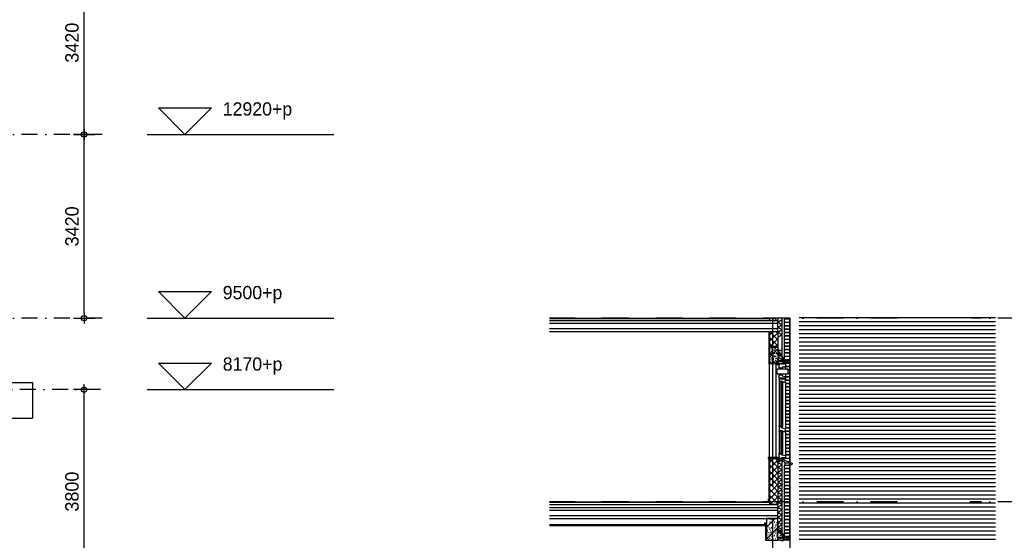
# Model space of a CAD drawing. Extents: x 0 to 140000, y 0 to 84100.
# Tile 32 of 48: x 78192 to 96534, y 10323 to 20018. Entities that reach past the tile are written whole.
import ezdxf
from ezdxf.enums import TextEntityAlignment as Align

# ---------------------------------------------------------------- set-up
doc = ezdxf.new("R2010")
doc.units = 0
doc.header["$LTSCALE"] = 100
doc.header["$MEASUREMENT"] = 0
doc.header["$PDMODE"] = 35
doc.header["$PDSIZE"] = 100
for name, pattern in [('B0201', [50, 31.25, -6.25, 6.25, -6.25]), ('B0701', [9.375, 6.25, -3.125]), ('B0702', [4.6875, 3.125, -1.5625]), ('DASHDOT', [1, 0.5, -0.25, 0, -0.25]), ('DASHDOTX2', [2, 1, -0.5, 0, -0.5])]:
    doc.linetypes.add(name, pattern=pattern)
doc.layers.get('0').update_dxf_attribs({"linetype": 'CONTINUOUS'})
doc.layers.get('DEFPOINTS').update_dxf_attribs({"linetype": 'CONTINUOUS'})
for name, color, linetype in [('AA$8A---_HULPLIJNEN', 1, 'CONTINUOUS'), ('AA21K---_ISOLATIE', 1, 'CONTINUOUS'), ('AI31----_BUITENKOZ', 7, 'CONTINUOUS'), ('AL$1A---_ARCEER', 7, 'CONTINUOUS'), ('AL$7A---_STRAMIEN', 1, 'B0201'), ('AL$8A---_HULPLIJNEN', 1, 'CONTINUOUS'), ('AL21----_BUITENWAND', 2, 'CONTINUOUS'), ('AL21K---_ISOLATIE', 1, 'CONTINUOUS'), ('AL23----_ARCEER', 3, 'CONTINUOUS'), ('AL23----_VLOEREN', 7, 'CONTINUOUS'), ('AL28----_KONSTRUKTIE', 3, 'CONTINUOUS'), ('AL28MH--_METAAL', 3, 'CONTINUOUS'), ('AL31----_BUITENKOZIJ', 7, 'CONTINUOUS'), ('AL41----_BUITENWANDA', 2, 'CONTINUOUS'), ('AL43----_VLOERAFW', 1, 'CONTINUOUS'), ('AL45----_PLAFONDAFW', 7, 'CONTINUOUS'), ('AL47----_DAKAFW', 1, 'CONTINUOUS'), ('AL48----_OVERIGEAFW', 7, 'CONTINUOUS'), ('AM$1A---_ALGEMEEN', 1, 'CONTINUOUS'), ('AT$1A---_TEKST', 2, 'CONTINUOUS'), ('DICHTING', 3, 'B0702'), ('GOLFPLAAT', 42, 'CONTINUOUS'), ('LIJM', 1, 'CONTINUOUS')]:
    doc.layers.add(name, color=color, linetype=linetype)
doc.styles.add('B-01', font='b-gbp')
doc.dimstyles.new('1732', dxfattribs={"dimscale": 100, "dimtxt": 2.5, "dimasz": 1, "dimexe": 0.18, "dimexo": 0.0625, "dimgap": 1, "dimtad": 1, "dimdec": 0, "dimzin": 0, "dimtxsty": 'B-01', "dimblk1": 'B-TOD', "dimblk2": 'B-TOD', "dimsah": 1, "dimcen": 1, "dimse1": 1, "dimse2": 1, "dimclrt": 2, "dimazin": 3, "dimtfac": 1, "dimtdec": 1, "dimtmove": 0, "dimatfit": 3, "dimtolj": 1, "dimtzin": 0})
pattern_1 = [(45, (20352.24, -866.26), (-56.56854, 56.56854), []), (135, (20352.24, -866.26), (-56.56854, -56.56854), [])]
pattern_2 = [(0, (20392.24, -756.26), (147.5, 107.5), [0, -60, 0, -80, 0, -140]), (10, (20494.74, -641.26), (82.72176, 207.51713), [0, -155, 0, -35, 0, -132.5]), (20, (20409.74, -666.26), (52.68504, 242.6531), [0, -107.5, 0, -72.5, 0, -157.5]), (30, (20507.24, -691.26), (5.93267, 199.7243), [0, -140, 0, -177.5, 0, -127.5]), (40, (20464.74, -716.26), (70.0209, 212.13987), [0, -102.5, 0, -82.5, 0, -142.5]), (50, (20569.74, -741.26), (-38.52095, 156.3366), [0, -30, 0, -197.5, 0, -117.5]), (60, (20522.24, -766.26), (-37.55926, 269.94546), [0, -37.5, 0, -117.5, 0, -135]), (70, (20462.24, -791.26), (-70.44244, 142.6985), [0, -70, 0, -80, 0, -182.5]), (80, (20479.74, -816.26), (-85.46918, 177.53878), [0, -90, 0, -107.5]), (90, (20587.24, -841.26), (-167.5, 115), [0, -137.5, 0, -77.5, 0, -182.5]), (100, (20377.24, -816.26), (-151.47352, 67.2181), [0, -70, 0, -145, 0, -165]), (110, (20402.24, -791.26), (-156.81115, 123.83563), [0, -120, 0, -95, 0, -132.5]), (120, (20427.24, -766.26), (-222.98394, 76.2195), [0, -165, 0, -52.5, 0, -190]), (130, (20452.24, -741.26), (-165.16337, -1.52075), [0, -95, 0, -35, 0, -195]), (140, (20477.24, -716.26), (-259.7095, -33.36875), [0, -27.5, 0, -145, 0, -120]), (150, (20502.24, -691.26), (-200.99837, -83.1394), [0, -70, 0, -82.5, 0, -160]), (160, (20527.24, -666.26), (-247.37747, -138.7602), [0, -147.5, 0, -60, 0, -102.5]), (170, (20552.24, -641.26), (-121.19774, -125.86643), [0, -95, 0, -55, 0, -192.5]), (45, (20352.24, -866.26), (-110.87434, 110.87434), [])]

# ---------------------------------------------------------------- blocks, each defined once
blk = doc.blocks.new('AS01PM01')
for p, q in [((-7, 7), (7, 7)), ((0, 0), (-7, 7)), ((0, 0), (7, 7)), ((-10, 0), (39.4, 0))]:
    blk.add_line(p, q)
at = {"color": 7, "style": 'B-01'}
blk.add_attdef('PEILM', text='', height=3.5, dxfattribs=at).set_placement((-10, 5), align=Align.RIGHT)
blk.add_attdef('OMSCHR', (10, 5), '', height=3.5, dxfattribs=at)
blk = doc.blocks.new('B-TOD')
for p, q in [((0, -2), (0, 2)), ((-1, 0), (1, 0))]:
    blk.add_line(p, q)
blk.add_circle((0, 0), 0.5)
blk = doc.blocks.new('*D18')
at = {"color": 0, "linetype": 'BYBLOCK'}
blk.add_line((79392, 17980), (79392, 21200), dxfattribs=at)
at = {"layer": 'DEFPOINTS', "color": 0, "linetype": 'BYBLOCK'}
for p in [(79392, 21300), (79563, 21300), (79563, 17880)]:
    blk.add_point(p, dxfattribs=at)
at = {"color": 0, "linetype": 'BYBLOCK', "xscale": 100, "yscale": 100, "zscale": 100}
for p, rotation in [((79392, 21300), 90), ((79392, 17880), 270)]:
    blk.add_blockref('B-TOD', p, dxfattribs=dict(at, rotation=rotation))
at = {"color": 2, "linetype": 'BYBLOCK', "insert": (79167, 19590), "char_height": 250, "attachment_point": 5, "rotation": 90, "style": 'B-01'}
blk.add_mtext('\\A1;3420', dxfattribs=at)
blk = doc.blocks.new('*D17')
at = {"color": 0, "linetype": 'BYBLOCK'}
blk.add_line((79392, 14560), (79392, 17780), dxfattribs=at)
at = {"layer": 'DEFPOINTS', "color": 0, "linetype": 'BYBLOCK'}
for p in [(79392, 17880), (79563, 17880), (79563, 14460)]:
    blk.add_point(p, dxfattribs=at)
at = {"color": 0, "linetype": 'BYBLOCK', "xscale": 100, "yscale": 100, "zscale": 100}
for p, rotation in [((79392, 17880), 90), ((79392, 14460), 270)]:
    blk.add_blockref('B-TOD', p, dxfattribs=dict(at, rotation=rotation))
at = {"color": 2, "linetype": 'BYBLOCK', "insert": (79167, 16170), "char_height": 250, "attachment_point": 5, "rotation": 90, "style": 'B-01'}
blk.add_mtext('\\A1;3420', dxfattribs=at)
blk = doc.blocks.new('*D16')
at = {"color": 0, "linetype": 'BYBLOCK'}
blk.add_line((79392, 9430), (79392, 13030), dxfattribs=at)
at = {"layer": 'DEFPOINTS', "color": 0, "linetype": 'BYBLOCK'}
for p in [(79392, 13130), (79563, 13130), (79563, 9330)]:
    blk.add_point(p, dxfattribs=at)
at = {"color": 0, "linetype": 'BYBLOCK', "xscale": 100, "yscale": 100, "zscale": 100}
for p, rotation in [((79392, 13130), 90), ((79392, 9330), 270)]:
    blk.add_blockref('B-TOD', p, dxfattribs=dict(at, rotation=rotation))
at = {"color": 2, "linetype": 'BYBLOCK', "insert": (79167, 11230), "char_height": 250, "attachment_point": 5, "rotation": 90, "style": 'B-01'}
blk.add_mtext('\\A1;3800', dxfattribs=at)
blk = doc.blocks.new('AH310055')
at = {"layer": 'AL41----_BUITENWANDA'}
for p, q in [((10, 39), (22, 6)), ((148, 97), (13, 45)), ((22, 6), (45, 15)), ((45, 15), (46, 31)), ((46, 31), (102, 52)), ((102, 52), (107, 38)), ((107, 38), (153, 55)), ((148, 70), (183, 83)), ((153, 55), (148, 70)), ((157, 117), (155, 122)), ((170, 131), (158, 127)), ((184, 108), (177, 127)), ((183, 83), (184, 108))]:
    blk.add_line(p, q, dxfattribs=at)
for centre, radius, start, end in [((14, 40), 5, 110.7376, 200.7376), ((143, 111), 15.3, 289.0161, 23.1818), ((160, 122), 5, 110.7376, 179.8315), ((172, 127), 5, 359.8315, 110.7376)]:
    blk.add_arc(centre, radius, start, end, dxfattribs=at)
blk = doc.blocks.new('AD28HGHC')
at = {"color": 0, "linetype": 'BYBLOCK'}
blk.add_lwpolyline([(-14, -14), (36, -14), (36, -12.5, 0.4142136), (32.5, -9), (-2, -9, -0.4142136), (-9, -2), (-9, 32.5, 0.4142136), (-12.5, 36), (-14, 36)], format="xyb", close=True, dxfattribs=at)
blk = doc.blocks.new('ARC890')
at = {"color": 0}
for q in [(-52, -45), (52, -45)]:
    blk.add_line((0, 45), q, dxfattribs=at)
blk = doc.blocks.new('281LGPH')
at = {"layer": 'AL28MH--_METAAL'}
blk.add_lwpolyline([(100, 0), (100, 4, 0.414214), (94, 10), (22, 10, -0.414214), (10, 22), (10, 94, 0.414214), (4, 100), (0, 100), (0, 0)], format="xyb", close=True, dxfattribs=at)

msp = doc.modelspace()

# ---------------------------------------------------------------- hatches: boundary and pattern name
at = {"layer": 'AA$8A---_HULPLIJNEN'}
h = msp.add_hatch(dxfattribs=at)
h.set_pattern_fill('PREFAB2', color=256, scale=200, style=0)
h.set_pattern_definition(pattern_1)
edge = h.paths.add_edge_path()
edge.add_line((92316, 14460.4), (92316, 14410.4))
edge.add_line((92316, 14410.4), (92166, 14410.4))
edge.add_line((92166, 14410.4), (92166, 14460.4))
h = msp.add_hatch(dxfattribs=at)
h.set_pattern_fill('PREFAB2', color=256, scale=200, style=0)
h.set_pattern_definition(pattern_1)
h.paths.add_polyline_path([(92316, 13930.1), (92166, 13930.1), (92166, 14210.4), (92316, 14210.4)])
h = msp.add_hatch(dxfattribs=at)
h.set_pattern_fill('PREFAB3', color=256, scale=250, style=0)
h.set_pattern_definition(pattern_2)
h.paths.add_polyline_path([(92316, 13617.1), (92166, 13617.1), (92166, 13917.1), (92316, 13917.1)])
h = msp.add_hatch(dxfattribs=at)
h.set_pattern_fill('PREFAB2', color=256, scale=200, style=0)
h.set_pattern_definition(pattern_1)
h.paths.add_polyline_path([(92316, 10990.4), (92166, 10990.4), (92166, 11843.8), (92316, 11843.8)])
h = msp.add_hatch(dxfattribs=at)
h.set_pattern_fill('PREFAB3', color=256, scale=250, style=0)
h.set_pattern_definition(pattern_2)
h.paths.add_polyline_path([(92102, 10323.4), (92316, 10323.4), (92316, 10730.4), (92102, 10730.4)])

# ---------------------------------------------------------------- linework, layer by layer
at = {"color": 1, "linetype": 'CONTINUOUS'}
for p, q in [((92396, 14427.2), (92316, 14381)), ((92396, 14334.8), (92316, 14381)), ((92396, 14334.8), (92316, 14287.5)), ((92396, 14240.1), (92316, 14287.5)), ((92396, 14240.1), (92316, 14193.9)), ((92396, 14147.7), (92316, 14193.9)), ((92396, 14147.7), (92316, 14100.4)), ((92380.1, 11811.8), (92316, 11774.8)), ((92396, 11725.2), (92316, 11772.5)), ((92396, 11725.2), (92316, 11679)), ((92396, 11632.8), (92316, 11680.1)), ((92396, 11632.8), (92316, 11586.6)), ((92396, 11540.4), (92316, 11587.7)), ((92396, 11540.4), (92316, 11494.2)), ((92396, 11448), (92316, 11495.4)), ((92396, 11448), (92316, 11401.8)), ((92396, 11355.7), (92316, 11403)), ((92396, 11355.7), (92316, 11309.5)), ((92396, 11263.3), (92316, 11310.6)), ((92396, 11263.3), (92316, 11217.1)), ((92396, 11078.5), (92316, 11032.3)), ((92396, 10984.3), (92316, 11031.6)), ((92396, 10984.3), (92316, 10938.1))]:
    msp.add_line(p, q, dxfattribs=at)
at = {"color": 1}
for p, q in [((92396, 13754.7), (92396, 14460.4)), ((92396, 10461), (92396, 11795.1))]:
    msp.add_line(p, q, dxfattribs=at)
at = {"color": 0, "elevation": 0}
msp.add_lwpolyline([(92400.7, 12442.4, 0.4142136), (92400.2, 12441.9, 0.4142136), (92400.7, 12441.4), (92401.2, 12441.4), (92401.2, 12434.4), (92390, 12434.4), (92390, 12437.4), (92391.5, 12437.4), (92391.5, 12438.4), (92374, 12438.4), (92374, 12436.4), (92385.5, 12436.4), (92385.5, 12434.9), (92386.5, 12434.9), (92386.5, 12436.4), (92388.5, 12436.4), (92388.5, 12430.9), (92386, 12430.9), (92386, 12429.9), (92390, 12429.9), (92390, 12432.9), (92401.2, 12432.9), (92402, 12429.9), (92403, 12429.9), (92403, 12455.2, 0.3394543), (92402.3, 12456.1), (92401.2, 12456.4), (92401.2, 12442.4)], format="xyb", close=True, dxfattribs=at)
at = {"color": 0}
msp.add_lwpolyline([(92400.7, 11937.8, 0.4142136), (92400.2, 11937.3, 0.4142136), (92400.7, 11936.8), (92401.2, 11936.8), (92401.2, 11929.8), (92390, 11929.8), (92390, 11932.8), (92391.5, 11932.8), (92391.5, 11933.8), (92374, 11933.8), (92374, 11931.8), (92385.5, 11931.8), (92385.5, 11930.3), (92386.5, 11930.3), (92386.5, 11931.8), (92388.5, 11931.8), (92388.5, 11926.3), (92386, 11926.3), (92386, 11925.3), (92390, 11925.3), (92390, 11928.3), (92401.2, 11928.3), (92402, 11925.3), (92403, 11925.3), (92403, 11950.5, 0.3394543), (92402.3, 11951.5), (92401.2, 11951.8), (92401.2, 11937.8)], format="xyb", close=True, dxfattribs=at)
at = {"layer": 'AI31----_BUITENKOZ', "linetype": 'CONTINUOUS'}
msp.add_lwpolyline([(92345, 13402.1), (92365, 13402.1), (92365, 13410.1), (92345, 13410.1)], close=True, dxfattribs=at)
for centre, radius, start, end in [((92338.5, 13410.3), 6.5, 357.79577, 62.20423), ((92352.5, 13413.1), 3.75, 126.8699, 233.1301), ((92357.6, 13413.1), 3.75, 306.8699, 53.1301)]:
    msp.add_arc(centre, radius, start, end, dxfattribs=at)
at = {"layer": 'AL$1A---_ARCEER', "color": 1}
for p, q in [((92406, 13713.4), (92414, 13713.4)), ((92406, 13706.4), (92414, 13706.4)), ((92406, 13699.4), (92414, 13699.4)), ((92406, 13692.4), (92414, 13692.4)), ((92406, 13685.4), (92414, 13685.4)), ((92406, 13678.4), (92414, 13678.4))]:
    msp.add_line(p, q, dxfattribs=at)
at = {"layer": 'AL$1A---_ARCEER'}
for p, q in [((92406, 10419.8), (92414, 10419.8)), ((92406, 10412.8), (92414, 10412.8)), ((92406, 10405.8), (92414, 10405.8)), ((92406, 10398.8), (92414, 10398.8)), ((92406, 10391.8), (92414, 10391.8)), ((92406, 10384.8), (92414, 10384.8))]:
    msp.add_line(p, q, dxfattribs=at)
at = {"layer": 'AL$7A---_STRAMIEN', "color": 1, "linetype": 'DASHDOTX2', "ltscale": 3}
for p, q in [((79726.4, 17880.4), (25202.9, 17880.4)), ((79726.4, 14460.4), (25202.9, 14460.4)), ((113515.3, 14460.4), (95919.9, 14460.4)), ((79694.4, 13130.4), (50140, 13130.4)), ((113515.3, 11040.4), (95892.8, 11040.4))]:
    msp.add_line(p, q, dxfattribs=at)
at = {"layer": 'AL$7A---_STRAMIEN', "color": 1, "linetype": 'DASHDOT', "ltscale": 10}
for p, q in [((94540.3, 14460.4), (88059.4, 14460.4)), ((94540.3, 11040.4), (88059.4, 11040.4))]:
    msp.add_line(p, q, dxfattribs=at)
at = {"layer": 'AL$7A---_STRAMIEN'}
msp.add_line((92216, 14460.4), (92216, 3316.2), dxfattribs=at)
at = {"layer": 'AL$8A---_HULPLIJNEN'}
for p, q in [((92156, 13607.1), (92156, 14210.4)), ((92156, 11035.4), (92156, 11847.8)), ((92092, 10317.1), (92092, 10605.4))]:
    msp.add_line(p, q, dxfattribs=at)
at = {"layer": 'AL$8A---_HULPLIJNEN', "color": 2}
msp.add_lwpolyline([(92164.4, 13642.9), (92164.4, 13617.1), (92156.3, 13609, 1), (92158, 13607.4), (92166, 13615.5), (92191.8, 13615.5)], format="xyb", dxfattribs=at)
at = {"layer": 'AL21----_BUITENWAND', "color": 1}
for p, q in [((92446, 14451.8), (92446, 14440.4)), ((92446, 14388.4), (92446, 14377.1)), ((92446, 14325.1), (92446, 14313.8)), ((92526, 14451.8), (92526, 14440.4)), ((92526, 14388.4), (92526, 14377.1)), ((92526, 14325.1), (92526, 14313.8)), ((92446, 14261.8), (92446, 14250.4)), ((92446, 14198.4), (92446, 14187.1)), ((92446, 14135.1), (92446, 14123.8)), ((92526, 14261.8), (92526, 14250.4)), ((92526, 14198.4), (92526, 14187.1)), ((92526, 14135.1), (92526, 14123.8)), ((92446, 14071.8), (92446, 14060.4)), ((92446, 14008.4), (92446, 13997.1)), ((92446, 13945.1), (92446, 13933.8)), ((92526, 14071.8), (92526, 14060.4)), ((92526, 14008.4), (92526, 13997.1)), ((92526, 13945.1), (92526, 13933.8)), ((92446, 13881.8), (92446, 13870.4)), ((92446, 13818.4), (92446, 13807.1)), ((92526, 13881.8), (92526, 13870.4)), ((92526, 13818.4), (92526, 13807.1)), ((92446, 13755.1), (92446, 13743.8)), ((92446, 13691.8), (92446, 13680.4)), ((92526, 13755.1), (92526, 13743.8)), ((92526, 13691.8), (92526, 13680.4)), ((92446, 11764.8), (92446, 11717.1)), ((92526, 11752.7), (92526, 11717.1)), ((92446, 11665.1), (92446, 11653.8)), ((92446, 11601.8), (92446, 11590.4)), ((92526, 11665.1), (92526, 11653.8)), ((92526, 11601.8), (92526, 11590.4)), ((92446, 11538.4), (92446, 11527.1)), ((92446, 11475.1), (92446, 11463.8)), ((92446, 11411.8), (92446, 11400.4)), ((92526, 11538.4), (92526, 11527.1)), ((92526, 11475.1), (92526, 11463.8)), ((92526, 11411.8), (92526, 11400.4)), ((92446, 11348.4), (92446, 11337.1)), ((92446, 11285.1), (92446, 11273.8)), ((92446, 11221.8), (92446, 11210.4)), ((92526, 11348.4), (92526, 11337.1)), ((92526, 11285.1), (92526, 11273.8)), ((92526, 11221.8), (92526, 11210.4)), ((92446, 11158.4), (92446, 11147.1)), ((92446, 11095.1), (92446, 11083.8)), ((92446, 11031.8), (92446, 11020.4)), ((92526, 11158.4), (92526, 11147.1)), ((92526, 11095.1), (92526, 11083.8)), ((92526, 11031.8), (92526, 11020.4)), ((92526, 11031.8), (92526, 11020.4)), ((92446, 10968.4), (92446, 10957.1)), ((92446, 10905.1), (92446, 10893.8)), ((92446, 10841.8), (92446, 10830.4)), ((92526, 10968.4), (92526, 10957.1)), ((92526, 10905.1), (92526, 10893.8)), ((92526, 10841.8), (92526, 10830.4)), ((92446, 10778.1), (92446, 10766.8)), ((92446, 10714.8), (92446, 10703.4)), ((92446, 10651.4), (92446, 10640.1)), ((92526, 10778.1), (92526, 10766.8)), ((92526, 10714.8), (92526, 10703.4)), ((92526, 10651.4), (92526, 10640.1)), ((92446, 10588.1), (92446, 10576.8)), ((92446, 10524.8), (92446, 10513.4)), ((92446, 10461.4), (92446, 10450.1)), ((92526, 10588.1), (92526, 10576.8)), ((92526, 10524.8), (92526, 10513.4)), ((92526, 10461.4), (92526, 10450.1)), ((92436, 10334.8), (92536, 10386.8)), ((92536, 10334.8), (92436, 10386.8)), ((92446, 10398.1), (92446, 10386.8)), ((92526, 10398.1), (92526, 10386.8)), ((92526, 10334.8), (92526, 10323.4))]:
    msp.add_line(p, q, dxfattribs=at)
at = {"layer": 'AL21----_BUITENWAND'}
for p, q in [((92536, 14460.4), (92536, 4860.4)), ((92316, 11847.8), (92166, 11847.8)), ((92316, 11843.8), (92166, 11843.8))]:
    msp.add_line(p, q, dxfattribs=at)
at = {"layer": 'AL21----_BUITENWAND', "color": 1, "linetype": 'CONTINUOUS'}
for p, q in [((92436, 13680.4), (92536, 13628.4)), ((92536, 13680.4), (92436, 13628.4))]:
    msp.add_line(p, q, dxfattribs=at)
at = {"layer": 'AL21----_BUITENWAND', "color": 42}
for p, q in [((92526, 13628.4), (92526, 13617.1)), ((92526, 13565.1), (92526, 13553.8)), ((92526, 13501.8), (92526, 13490.4)), ((92526, 13438.4), (92526, 13427.1)), ((92526, 13375.1), (92526, 13363.8)), ((92526, 13311.8), (92526, 13300.4)), ((92526, 13248.4), (92526, 13237.1)), ((92526, 13185.1), (92526, 13173.8)), ((92526, 13121.8), (92526, 13110.4)), ((92526, 13058.4), (92526, 13047.1)), ((92526, 12995.1), (92526, 12983.8)), ((92526, 12931.8), (92526, 12920.4)), ((92526, 12868.4), (92526, 12857.1)), ((92526, 12805.1), (92526, 12793.8)), ((92526, 12741.8), (92526, 12730.4)), ((92526, 12678.4), (92526, 12667.1)), ((92526, 12615.1), (92526, 12603.8)), ((92526, 12551.8), (92526, 12540.4)), ((92526, 12488.4), (92526, 12477.1)), ((92526, 12425.1), (92526, 12413.8)), ((92526, 12361.8), (92526, 12350.4)), ((92526, 12298.4), (92526, 12287.1)), ((92526, 12235.1), (92526, 12223.8)), ((92526, 12171.8), (92526, 12160.4)), ((92526, 12108.4), (92526, 12097.1)), ((92526, 12045.1), (92526, 12033.8)), ((92526, 11981.8), (92526, 11970.4)), ((92526, 11918.4), (92526, 11907.1)), ((92526, 11855.1), (92526, 11843.8)), ((92526, 11791.8), (92526, 11780.4))]:
    msp.add_line(p, q, dxfattribs=at)
at = {"layer": 'AL21----_BUITENWAND'}
for points in [[(92316, 14460.4), (92316, 14410.4), (92166, 14410.4), (92166, 14460.4)], [(92436, 14460.4), (92436, 14451.8), (92536, 14451.8), (92536, 14460.4)]]:
    msp.add_lwpolyline(points, dxfattribs=at)
for points in [[(92436, 14388.4), (92536, 14388.4), (92536, 14440.4), (92436, 14440.4)], [(92436, 14325.1), (92536, 14325.1), (92536, 14377.1), (92436, 14377.1)], [(92436, 14261.8), (92536, 14261.8), (92536, 14313.8), (92436, 14313.8)], [(92316, 13930.1), (92166, 13930.1), (92166, 14210.4), (92316, 14210.4)], [(92436, 14198.4), (92536, 14198.4), (92536, 14250.4), (92436, 14250.4)], [(92436, 14135.1), (92536, 14135.1), (92536, 14187.1), (92436, 14187.1)], [(92436, 14071.8), (92536, 14071.8), (92536, 14123.8), (92436, 14123.8)], [(92436, 14008.4), (92536, 14008.4), (92536, 14060.4), (92436, 14060.4)], [(92436, 13945.1), (92536, 13945.1), (92536, 13997.1), (92436, 13997.1)], [(92436, 13881.8), (92536, 13881.8), (92536, 13933.8), (92436, 13933.8)], [(92436, 13818.4), (92536, 13818.4), (92536, 13870.4), (92436, 13870.4)], [(92436, 13755.1), (92536, 13755.1), (92536, 13807.1), (92436, 13807.1)], [(92436, 13691.8), (92536, 13691.8), (92536, 13743.8), (92436, 13743.8)], [(92436, 13628.4), (92536, 13628.4), (92536, 13680.4), (92436, 13680.4)], [(92316, 10990.4), (92166, 10990.4), (92166, 11843.8), (92316, 11843.8)], [(92436, 11665.1), (92536, 11665.1), (92536, 11717.1), (92436, 11717.1)], [(92436, 11601.8), (92536, 11601.8), (92536, 11653.8), (92436, 11653.8)], [(92436, 11538.4), (92536, 11538.4), (92536, 11590.4), (92436, 11590.4)], [(92436, 11475.1), (92536, 11475.1), (92536, 11527.1), (92436, 11527.1)], [(92436, 11411.8), (92536, 11411.8), (92536, 11463.8), (92436, 11463.8)], [(92436, 11348.4), (92536, 11348.4), (92536, 11400.4), (92436, 11400.4)], [(92436, 11285.1), (92536, 11285.1), (92536, 11337.1), (92436, 11337.1)], [(92436, 11221.8), (92536, 11221.8), (92536, 11273.8), (92436, 11273.8)], [(92436, 11158.4), (92536, 11158.4), (92536, 11210.4), (92436, 11210.4)], [(92156, 11035.4), (92141, 11035.4), (92141, 11095.4), (92156, 11095.4)], [(92436, 11095.1), (92536, 11095.1), (92536, 11147.1), (92436, 11147.1)], [(92436, 11031.8), (92536, 11031.8), (92536, 11083.8), (92436, 11083.8)], [(92436, 10968.4), (92536, 10968.4), (92536, 11020.4), (92436, 11020.4)], [(92436, 10905.1), (92536, 10905.1), (92536, 10957.1), (92436, 10957.1)], [(92436, 10841.8), (92536, 10841.8), (92536, 10893.8), (92436, 10893.8)], [(92436, 10778.1), (92536, 10778.1), (92536, 10830.1), (92436, 10830.1)], [(92436, 10714.8), (92536, 10714.8), (92536, 10766.8), (92436, 10766.8)], [(92436, 10651.4), (92536, 10651.4), (92536, 10703.4), (92436, 10703.4)], [(92436, 10588.1), (92536, 10588.1), (92536, 10640.1), (92436, 10640.1)], [(92436, 10524.8), (92536, 10524.8), (92536, 10576.8), (92436, 10576.8)], [(92436, 10461.4), (92536, 10461.4), (92536, 10513.4), (92436, 10513.4)], [(92436, 10398.1), (92536, 10398.1), (92536, 10450.1), (92436, 10450.1)], [(92436, 10334.8), (92536, 10334.8), (92536, 10386.8), (92436, 10386.8)]]:
    msp.add_lwpolyline(points, close=True, dxfattribs=at)
at = {"layer": 'AL21----_BUITENWAND', "color": 42}
for points in [[(92456, 13565.1), (92536, 13565.1), (92536, 13617.1), (92456, 13617.1)], [(92503.5, 13501.8), (92536, 13501.8), (92536, 13553.8), (92456, 13553.8)], [(92456, 13375.1), (92536, 13375.1), (92536, 13427.1), (92503.5, 13427.1)], [(92503.5, 13438.4), (92536, 13438.4), (92536, 13490.4), (92503.5, 13490.4)], [(92456, 13311.8), (92536, 13311.8), (92536, 13363.8), (92456, 13363.8)], [(92536, 13320), (92536, 13363.8), (92456, 13363.8)], [(92456, 13248.4), (92536, 13248.4), (92536, 13300.4), (92456, 13300.4)], [(92456, 13185.1), (92536, 13185.1), (92536, 13237.1), (92456, 13237.1)], [(92536, 13193.4), (92536, 13237.1), (92456, 13237.1)], [(92456, 13121.8), (92536, 13121.8), (92536, 13173.8), (92456, 13173.8)], [(92456, 13058.4), (92536, 13058.4), (92536, 13110.4), (92456, 13110.4)], [(92536, 13066.7), (92536, 13110.4), (92456, 13110.4)], [(92456, 12995.1), (92536, 12995.1), (92536, 13047.1), (92456, 13047.1)], [(92456, 12931.8), (92536, 12931.8), (92536, 12983.8), (92456, 12983.8)], [(92456, 12868.4), (92536, 12868.4), (92536, 12920.4), (92456, 12920.4)], [(92456, 12805.1), (92536, 12805.1), (92536, 12857.1), (92456, 12857.1)], [(92456, 12741.8), (92536, 12741.8), (92536, 12793.8), (92456, 12793.8)], [(92456, 12678.4), (92536, 12678.4), (92536, 12730.4), (92456, 12730.4)], [(92456, 12615.1), (92536, 12615.1), (92536, 12667.1), (92456, 12667.1)], [(92456, 12551.8), (92536, 12551.8), (92536, 12603.8), (92456, 12603.8)], [(92456, 12488.4), (92536, 12488.4), (92536, 12540.4), (92456, 12540.4)], [(92456, 12425.1), (92536, 12425.1), (92536, 12477.1), (92456, 12477.1)], [(92456, 12361.8), (92536, 12361.8), (92536, 12413.8), (92456, 12413.8)], [(92456, 12298.4), (92536, 12298.4), (92536, 12350.4), (92456, 12350.4)], [(92456, 12235.1), (92536, 12235.1), (92536, 12287.1), (92456, 12287.1)], [(92456, 12171.8), (92536, 12171.8), (92536, 12223.8), (92456, 12223.8)], [(92456, 12108.4), (92536, 12108.4), (92536, 12160.4), (92456, 12160.4)], [(92456, 12045.1), (92536, 12045.1), (92536, 12097.1), (92456, 12097.1)], [(92456, 11981.8), (92536, 11981.8), (92536, 12033.8), (92456, 12033.8)], [(92456, 11918.4), (92536, 11918.4), (92536, 11970.4), (92456, 11970.4)], [(92456, 11855.1), (92536, 11855.1), (92536, 11907.1), (92456, 11907.1)], [(92496.7, 11791.8), (92536, 11791.8), (92536, 11843.8), (92456, 11843.8)]]:
    msp.add_lwpolyline(points, dxfattribs=at)
at = {"layer": 'AL21K---_ISOLATIE', "color": 2}
for p, q in [((92396, 13754.7), (92326, 13824.7)), ((92396, 13743.1), (92326, 13813.1))]:
    msp.add_line(p, q, dxfattribs=at)
at = {"layer": 'AL21K---_ISOLATIE'}
for p, q in [((92339.7, 13661.8), (92396, 13694.3)), ((92379, 13266.5), (92393, 13266.5)), ((92379, 12455), (92393, 12455)), ((92379, 12346.8), (92393, 12346.8)), ((92379, 11950.3), (92393, 11950.3)), ((92316, 11217.1), (92396, 11170.9)), ((92316, 10938.1), (92396, 10891.9)), ((92361.8, 10410.2), (92396, 10430))]:
    msp.add_line(p, q, dxfattribs=at)
at = {"layer": 'AL21K---_ISOLATIE', "color": 1, "linetype": 'CONTINUOUS'}
for p, q in [((92403, 13285.1), (92403, 12429.9)), ((92403, 12348.4), (92403, 11950.3))]:
    msp.add_line(p, q, dxfattribs=at)
at = {"layer": 'AL21K---_ISOLATIE', "color": 7}
for points in [[(92396, 13743.1), (92396, 13645.6)], [(92396, 10441.4), (92396, 10380.9)]]:
    msp.add_lwpolyline(points, dxfattribs=at)
at = {"layer": 'AL23----_ARCEER', "color": 1}
for p, q in [((92316, 14360.4), (88059.4, 14360.4)), ((92316, 14260.4), (88059.4, 14260.4)), ((92316, 10880.4), (88059.4, 10880.4)), ((92316, 10780.4), (88059.4, 10780.4))]:
    msp.add_line(p, q, dxfattribs=at)
at = {"layer": 'AL23----_VLOEREN'}
for p, q in [((88059.4, 14455.4), (92166, 14455.4)), ((92316, 14350.4), (92316, 14410.4)), ((88059.4, 11035.4), (92166, 11035.4)), ((88059.4, 10990.4), (92316, 10990.4)), ((92316, 10990.4), (92316, 10930.4))]:
    msp.add_line(p, q, dxfattribs=at)
for points in [[(88059.4, 14210.4), (92316, 14210.4), (92316, 14410.4), (88059.4, 14410.4)], [(88059.4, 10730.4), (92316, 10730.4), (92316, 10930.4), (88059.4, 10930.4)]]:
    msp.add_lwpolyline(points, dxfattribs=at)
at = {"layer": 'AL28----_KONSTRUKTIE'}
for p, q in [((92326, 13880.1), (92316, 13880.1)), ((92326, 13880.1), (92326, 13674.5)), ((92326, 10586.4), (92316, 10586.4))]:
    msp.add_line(p, q, dxfattribs=at)
at = {"layer": 'AL28----_KONSTRUKTIE', "color": 2}
for p, q in [((92414, 13717.1), (92326, 13805.1)), ((92316, 13674.5), (92414, 13674.5)), ((92414, 10423.4), (92326, 10511.4)), ((92316, 10380.9), (92414, 10380.9))]:
    msp.add_line(p, q, dxfattribs=at)
at = {"layer": 'AL28----_KONSTRUKTIE', "color": 1, "linetype": 'CONTINUOUS'}
for q in [(92156, 11868.1), (92156, 13066.7)]:
    msp.add_line((92156, 13607.1), q, dxfattribs=at)
at = {"layer": 'AL28----_KONSTRUKTIE'}
for points in [[(92316, 13617.1), (92166, 13617.1), (92166, 13917.1), (92316, 13917.1)], [(92102, 10323.4), (92316, 10323.4), (92316, 10730.4), (92102, 10730.4)]]:
    msp.add_lwpolyline(points, close=True, dxfattribs=at)
at = {"layer": 'AL31----_BUITENKOZIJ', "color": 1, "linetype": 'CONTINUOUS'}
for p, q in [((92278.3, 13594.8), (92278.3, 11867.8)), ((92278.3, 13594.8), (92278.3, 13066.7)), ((92456, 13549.1), (92456, 13519.1)), ((92456, 13416.1), (92456, 13373.1)), ((92342, 13285.1), (92342, 12450.4)), ((92370, 13285.1), (92370, 12453.4)), ((92398, 13279.1), (92375, 13279.1)), ((92456, 13271.1), (92456, 12404.2)), ((92342, 12351.4), (92342, 11945.8)), ((92370, 12348.4), (92370, 11948.8)), ((92398, 12442.4), (92375, 12442.4)), ((92398, 12359.4), (92375, 12359.4)), ((92456, 12351.4), (92456, 11899.5)), ((92398, 11937.7), (92375, 11937.7))]:
    msp.add_line(p, q, dxfattribs=at)
at = {"layer": 'AL31----_BUITENKOZIJ', "linetype": 'CONTINUOUS'}
for p, q in [((92345, 13402.1), (92342, 13399.1)), ((92345, 13402.1), (92394, 13402.1)), ((92394, 13402.1), (92394, 13386.1)), ((92345, 12436.4), (92342, 12433.4)), ((92345, 12436.4), (92385.5, 12436.4)), ((92385.5, 12436.4), (92385.5, 12420.4)), ((92385.5, 12420.4), (92453.1, 12407.6)), ((92453.1, 12407.6), (92456, 12404.2)), ((92345, 11931.8), (92342, 11928.8)), ((92342, 11869), (92342, 11928.8)), ((92345, 11931.8), (92385.5, 11931.8)), ((92385.5, 11931.8), (92385.5, 11915.8)), ((92385.5, 11931.8), (92385.5, 11915.8)), ((92349, 11869), (92342, 11869)), ((92349, 11843.8), (92349, 11869)), ((92383, 11843.8), (92349, 11843.8)), ((92438, 11857.8), (92383, 11857.8)), ((92383, 11857.8), (92383, 11843.8)), ((92385.5, 11915.8), (92453.1, 11903)), ((92446, 11843.8), (92438, 11857.8)), ((92453, 11843.8), (92446, 11843.8)), ((92456, 11846.8), (92453, 11843.8)), ((92453.1, 11903), (92456, 11899.5)), ((92456, 11899.5), (92456, 11846.8))]:
    msp.add_line(p, q, dxfattribs=at)
at = {"layer": 'AL31----_BUITENKOZIJ', "color": 1}
for p, q in [((92375, 12442.4), (92375, 13279.1)), ((92379, 12442.4), (92379, 13279.1)), ((92393, 12442.4), (92393, 13279.1)), ((92398, 12442.4), (92398, 13279.1)), ((92375, 11937.7), (92375, 12359.4)), ((92379, 11937.7), (92379, 12359.4)), ((92393, 11937.7), (92393, 12359.4)), ((92398, 11937.7), (92398, 12359.4))]:
    msp.add_line(p, q, dxfattribs=at)
at = {"layer": 'AL31----_BUITENKOZIJ'}
for p, q in [((92328, 11783.7), (92298.9, 11783.7)), ((92323.4, 11788.7), (92323.4, 11777.5)), ((92326, 11811.8), (92326, 11843.8)), ((92350.3, 11804.3), (92339.1, 11804.3)), ((92345.3, 11800.7), (92345.3, 11829.8))]:
    msp.add_line(p, q, dxfattribs=at)
at = {"layer": 'AL31----_BUITENKOZIJ', "linetype": 'CONTINUOUS'}
for points in [[(92342, 13607.1), (92342, 13591.8), (92281.3, 13591.8), (92278.3, 13594.8), (92278.3, 13607.1), (92310, 13607.1), (92310, 13607.1)], [(92303.5, 13519.1), (92503.5, 13519.1), (92503.5, 13416.1), (92303.5, 13416.1)], [(92393.5, 13522.1), (92393.5, 13521.1), (92394.5, 13521.1), (92394.5, 13520.1), (92392.5, 13520.1), (92392.5, 13522.1), (92381.5, 13522.1), (92381.5, 13520.1), (92379.5, 13520.1), (92379.5, 13521.1), (92380.5, 13521.1), (92380.5, 13522.1), (92379.5, 13522.1), (92379.5, 13524.1), (92397, 13524.1), (92397, 13544.1), (92399, 13544.1), (92399, 13520.1), (92397, 13520.1), (92397, 13522.1)], [(92393.5, 13413.1), (92393.5, 13414.1), (92394.5, 13414.1), (92394.5, 13415.1), (92392.5, 13415.1), (92392.5, 13413.1), (92381.5, 13413.1), (92381.5, 13415.1), (92379.5, 13415.1), (92379.5, 13414.1), (92380.5, 13414.1), (92380.5, 13413.1), (92379.5, 13413.1), (92379.5, 13411.1), (92397, 13411.1), (92397, 13391.1), (92399, 13391.1), (92399, 13415.1), (92397, 13415.1), (92397, 13413.1)], [(92397, 13542.6), (92394, 13542.6), (92394, 13532.6), (92397, 13532.6)], [(92397, 13401.1), (92394, 13401.1), (92394, 13391.1), (92397, 13391.1)], [(92370, 11931.8), (92345, 11931.8), (92342, 11934.8), (92342, 11945.8), (92345, 11948.8), (92370, 11948.8)]]:
    msp.add_lwpolyline(points, close=True, dxfattribs=at)
at = {"layer": 'AL31----_BUITENKOZIJ'}
for points in [[(92323.4, 13662.5), (92414, 13641.4), (92414, 13608.1), (92372, 13608.1), (92372, 13617.1), (92323.4, 13617.1)], [(92435, 13617.1), (92453, 13617.1), (92456, 13614.1), (92456, 13549.1), (92453, 13546.1), (92448, 13546.1), (92446.7, 13551.1), (92438, 13551.1), (92438, 13546.1), (92394, 13546.1), (92394, 13529.1), (92345, 13529.1), (92342, 13532.1), (92342, 13614.1), (92345, 13617.1), (92372, 13617.1), (92372, 13608.1), (92435, 13608.1)], [(92357, 13335.1), (92345, 13335.1), (92342, 13338.1), (92342, 13399.1), (92345, 13402.1), (92394, 13402.1), (92394, 13386.1), (92453.1, 13376.5), (92456, 13373.1), (92456, 13338.1), (92453, 13335.1), (92441, 13335.1), (92441, 13344.1), (92357, 13344.1)], [(92357, 13335.1), (92345, 13335.1), (92342, 13332.1), (92342, 13288.1), (92345, 13285.1), (92403, 13285.1), (92403, 13268.1), (92438, 13268.1), (92438, 13273.1), (92446.7, 13273.1), (92448, 13268.1), (92453, 13268.1), (92456, 13271.1), (92456, 13332.1), (92453, 13335.1), (92441, 13335.1), (92441, 13326.1), (92357, 13326.1)], [(92441, 13344.1), (92441, 13326.1), (92357, 13326.1), (92357, 13344.1), (92441, 13344.1)], [(92323.4, 10368.9), (92414, 10347.7), (92414, 10314.4), (92372, 10314.4), (92372, 10323.4), (92323.4, 10323.4)]]:
    msp.add_lwpolyline(points, close=True, dxfattribs=at)
at = {"layer": 'AL31----_BUITENKOZIJ', "linetype": 'CONTINUOUS'}
for points in [[(92347.5, 13519.1), (92347.5, 13521.1), (92348.5, 13521.1), (92348.5, 13522.1), (92346.5, 13522.1), (92346.5, 13519.1)], [(92347.5, 13416.1), (92347.5, 13414.1), (92348.5, 13414.1), (92348.5, 13413.1), (92346.5, 13413.1), (92346.5, 13416.1)], [(92362.5, 13519.1), (92362.5, 13521.1), (92361.5, 13521.1), (92361.5, 13522.1), (92363.5, 13522.1), (92363.5, 13519.1)], [(92362.5, 13416.1), (92362.5, 13414.1), (92361.5, 13414.1), (92361.5, 13413.1), (92363.5, 13413.1), (92363.5, 13416.1)], [(92379.5, 13519.1), (92379.5, 13521.1), (92380.5, 13521.1), (92380.5, 13522.1), (92378.5, 13522.1), (92378.5, 13519.1)], [(92379.5, 13416.1), (92379.5, 13414.1), (92380.5, 13414.1), (92380.5, 13413.1), (92378.5, 13413.1), (92378.5, 13416.1)], [(92394.5, 13519.1), (92394.5, 13521.1), (92393.5, 13521.1), (92393.5, 13522.1), (92395.5, 13522.1), (92395.5, 13519.1)], [(92394.5, 13416.1), (92394.5, 13414.1), (92393.5, 13414.1), (92393.5, 13413.1), (92395.5, 13413.1), (92395.5, 13416.1)], [(92136, 11847.8), (92337, 11847.8), (92337, 11847.8), (92349, 11847.8), (92349, 11867.8), (92139, 11867.8), (92136, 11867.8), (92136, 11847.8)], [(92384.8, 11857.8), (92396, 11857.8), (92396, 11811.8), (92326, 11811.8)], [(92326, 11843.8), (92383, 11843.8), (92383, 11856.8)]]:
    msp.add_lwpolyline(points, dxfattribs=at)
at = {"layer": 'AL31----_BUITENKOZIJ', "linetype": 'CONTINUOUS', "elevation": 0}
for points in [[(92370, 12436.4), (92345, 12436.4), (92342, 12439.4), (92342, 12450.4), (92345, 12453.4), (92370, 12453.4)], [(92370, 12348.4), (92345, 12348.4), (92342, 12351.4), (92342, 12362.4), (92345, 12365.4), (92370, 12365.4)]]:
    msp.add_lwpolyline(points, close=True, dxfattribs=at)
at = {"layer": 'AL31----_BUITENKOZIJ', "elevation": 0}
msp.add_lwpolyline([(92342, 12433.4), (92342, 12368.4), (92345, 12365.4), (92403, 12365.4), (92403, 12348.4), (92438, 12348.4), (92438, 12353.4), (92446.7, 12353.4), (92448, 12348.4), (92453, 12348.4), (92456, 12351.4), (92456, 12404.2)], dxfattribs=at)
at = {"layer": 'AL31----_BUITENKOZIJ', "linetype": 'CONTINUOUS'}
for centre, radius, start, end in [((92331.5, 13529.9), 12, 296.47264, 3.52736), ((92354.1, 13524.1), 5.67, 118.07249, 241.92751), ((92355.9, 13524.1), 5.67, 298.07249, 61.92751)]:
    msp.add_arc(centre, radius, start, end, dxfattribs=at)
at = {"layer": 'AL43----_VLOERAFW', "color": 1, "linetype": 'CONTINUOUS'}
for p, q in [((88059.4, 14460.4), (92166, 14460.4)), ((92321.3, 13607.1), (92157.2, 13607.1)), ((88059.4, 11040.4), (92141, 11040.4))]:
    msp.add_line(p, q, dxfattribs=at)
at = {"layer": 'AL45----_PLAFONDAFW'}
for p, q in [((88059.4, 10620.4), (92067.4, 10620.4)), ((88059.4, 10600.4), (92067.3, 10600.4)), ((92067.4, 10600.4), (92067.4, 10620.4))]:
    msp.add_line(p, q, dxfattribs=at)
at = {"layer": 'AL45----_PLAFONDAFW', "const_width": 2}
msp.add_lwpolyline([(92070.7, 10639.5), (92070.7, 10597.9), (92050.7, 10597.9)], dxfattribs=at)
at = {"layer": 'AL45----_PLAFONDAFW'}
msp.add_lwpolyline([(92092, 10605.4), (92074, 10605.4), (92074, 10650.4), (92092, 10650.4)], close=True, dxfattribs=at)
at = {"layer": 'AL47----_DAKAFW', "color": 42}
for p, q in [((74888.9, 13260.4), (78433.4, 13260.4)), ((78433.4, 13260.4), (78433.4, 12600.4)), ((74888.9, 12600.4), (78433.4, 12600.4))]:
    msp.add_line(p, q, dxfattribs=at)
at = {"layer": 'AL48----_OVERIGEAFW'}
for p, q in [((92325.3, 10647.1), (92292.7, 10647.1)), ((92319.1, 10655.1), (92319.1, 10638)), ((92322.8, 10650.8), (92322.8, 10643.4)), ((92319.1, 10638), (92324.5, 10638)), ((92324.5, 10638), (92324.5, 10615.4))]:
    msp.add_line(p, q, dxfattribs=at)
at = {"layer": 'AT$1A---_TEKST', "color": 2, "linetype": 'CONTINUOUS', "const_width": 5}
for points in [[(92323.4, 13644.4, -1), (92318.4, 13644.4, -1)], [(92323.4, 11828, -1), (92318.4, 11828, -1)]]:
    msp.add_lwpolyline(points, format="xyb", close=True, dxfattribs=at)
at = {"layer": 'DICHTING', "color": 4, "linetype": 'B0701'}
for points in [[(92516, 13618.3), (92516, 13627.6), (92440, 13627.6), (92427, 13627.6), (92427, 13718.1), (92321.4, 13823.7), (92321.4, 13919), (92293.2, 13919), (92293.2, 13925), (92300.9, 13925)], [(92516, 10324.7), (92516, 10334), (92440, 10334), (92427, 10334), (92427, 10424.5), (92321.4, 10530), (92321.4, 10625.3), (92321.4, 10625.3), (92321.4, 10631.4), (92321.4, 10631.4)]]:
    msp.add_lwpolyline(points, dxfattribs=at)
at = {"layer": 'GOLFPLAAT', "color": 1}
for p, q in [((96367.9, 14466), (92710.7, 14466)), ((96367.9, 14391), (92710.7, 14391)), ((96367.9, 14316), (92710.7, 14316)), ((96367.9, 14241), (92710.7, 14241)), ((96367.9, 14166), (92710.7, 14166)), ((96367.9, 14091), (92710.7, 14091)), ((96367.9, 14016), (92710.7, 14016)), ((96367.9, 13941), (92710.7, 13941)), ((96367.9, 13866), (92710.7, 13866)), ((96367.9, 13791), (92710.7, 13791)), ((96367.9, 13716), (92710.7, 13716)), ((96367.9, 13641), (92710.7, 13641)), ((96367.9, 13566), (92710.7, 13566)), ((96367.9, 13491), (92710.7, 13491)), ((96367.9, 13491), (92710.7, 13491)), ((96367.9, 13416), (92710.7, 13416)), ((96367.9, 13341), (92710.7, 13341)), ((96367.9, 13266), (92710.7, 13266)), ((96367.9, 13191), (92710.7, 13191)), ((96367.9, 13116), (92710.7, 13116)), ((96367.9, 13041), (92710.7, 13041)), ((96367.9, 12966), (92710.7, 12966)), ((96367.9, 12891), (92710.7, 12891)), ((96367.9, 12816), (92710.7, 12816)), ((96367.9, 12741), (92710.7, 12741)), ((96367.9, 12666), (92710.7, 12666)), ((96367.9, 12591), (92710.7, 12591)), ((96367.9, 12516), (92710.7, 12516)), ((96367.9, 12441), (92710.7, 12441)), ((96367.9, 12366), (92710.7, 12366)), ((96367.9, 12291), (92710.7, 12291)), ((96367.9, 12216), (92710.7, 12216)), ((96367.9, 12141), (92710.7, 12141)), ((96367.9, 12066), (92710.7, 12066)), ((96367.9, 11991), (92710.7, 11991)), ((96367.9, 11916), (92710.7, 11916)), ((96367.9, 11841), (92710.7, 11841)), ((96367.9, 11766), (92710.7, 11766)), ((96367.9, 11691), (92710.7, 11691)), ((96367.9, 11616), (92710.7, 11616)), ((96367.9, 11541), (92710.7, 11541)), ((96367.9, 11541), (92710.7, 11541)), ((96367.9, 11466), (92710.7, 11466)), ((96367.9, 11391), (92710.7, 11391)), ((96367.9, 11316), (92710.7, 11316)), ((96367.9, 11241), (92710.7, 11241)), ((96367.9, 11166), (92710.7, 11166)), ((96367.9, 11091), (92710.7, 11091)), ((96367.9, 11016), (92710.7, 11016)), ((96367.9, 10941), (92710.7, 10941)), ((96367.9, 10866), (92710.7, 10866)), ((96367.9, 10791), (92710.7, 10791)), ((96367.9, 10716), (92710.7, 10716)), ((96367.9, 10641), (92710.7, 10641)), ((96367.9, 10566), (92710.7, 10566)), ((96367.9, 10566), (92710.7, 10566)), ((96367.9, 10491), (92710.7, 10491)), ((96367.9, 10416), (92710.7, 10416)), ((96367.9, 10341), (92710.7, 10341))]:
    msp.add_line(p, q, dxfattribs=at)
at = {"layer": 'LIJM', "color": 2, "linetype": 'CONTINUOUS'}
for centre in [(92351, 13335.1), (92368.8, 13344.1), (92368.8, 13326.1), (92383.5, 13344.1), (92383.5, 13326.1), (92398.2, 13344.1), (92398.2, 13326.1), (92412.3, 13344.1), (92412.3, 13326.1), (92427, 13344.1), (92427, 13326.1), (92441.1, 13344.1), (92441.1, 13326.1), (92447, 13335.1), (92351.9, 11843.8), (92366, 11843.8), (92380, 11843.8), (92383, 11850.8)]:
    msp.add_circle(centre, 2.18, dxfattribs=at)

# ---------------------------------------------------------------- block references
at = {"xscale": -1, "rotation": 270}
for p in [(92414, 13617.1), (92414, 10323.4)]:
    msp.add_blockref('281LGPH', p, dxfattribs=at)
at = {"xscale": -1}
msp.add_blockref('AH310055', (92589.9, 11716), dxfattribs=at)
at = {"layer": 'AA21K---_ISOLATIE', "xscale": -0.8888891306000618, "yscale": 0.8888891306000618, "zscale": 0.8888891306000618, "rotation": 90}
for p in [(92356, 13832.9), (92356, 13740.5), (92356, 11124.7), (92356, 10845.7), (92356, 10753.3), (92356, 10660.9), (92356, 10568.6), (92356, 10476.2)]:
    msp.add_blockref('ARC890', p, dxfattribs=at)
at = {"layer": 'AL28----_KONSTRUKTIE', "xscale": -1, "rotation": 180}
msp.add_blockref('AD28HGHC', (92330, 11797.8), dxfattribs=at)
at = {"layer": 'AM$1A---_ALGEMEEN', "xscale": 70.5, "yscale": 70.5, "zscale": 70.5}
for p, values in [((81269.3, 17880.4), {'OMSCHR': '12920+p'}), ((81269.3, 14460.4), {'OMSCHR': '9500+p'}), ((81269.3, 13130.4), {'OMSCHR': '8170+p'})]:
    msp.add_blockref('AS01PM01', p, dxfattribs=at).add_auto_attribs(values)

# ---------------------------------------------------------------- dimensions: what is measured, and where the dimension line sits
at = {"layer": 'AM$1A---_ALGEMEEN'}
for base, p1, p2, picture, middle in [((79391.6, 21300.4), (79563.1, 17880.4), (79563.1, 21300.4), '*D18', (79166.6, 19590.4)), ((79391.6, 17880.4), (79563.1, 14460.4), (79563.1, 17880.4), '*D17', (79166.6, 16170.4)), ((79391.6, 13130.4), (79563.1, 9330.4), (79563.1, 13130.4), '*D16', (79166.6, 11230.4))]:
    dim = msp.add_linear_dim(base=base, p1=p1, p2=p2, angle=90, dimstyle='1732', dxfattribs=at)
    dim.commit()
    dim.dimension.update_dxf_attribs({"geometry": picture, "text_midpoint": middle})

doc.saveas('drawing.dxf')
